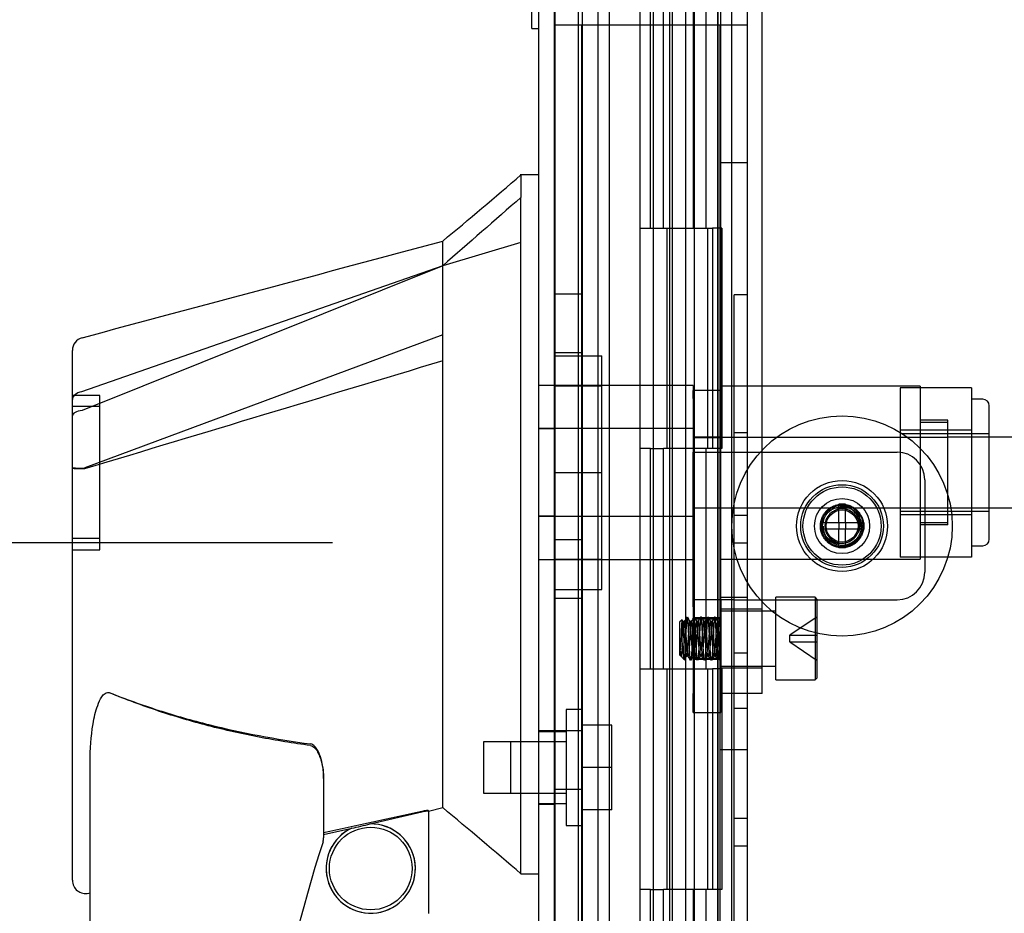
# Model space of a CAD drawing. Header units: inches. Extents: x 1 to 240, y -1 to 159.
# Tile 57 of 103: x 113.49 to 117.96, y 72.93 to 76.98. Entities that reach past the tile are written whole.
import ezdxf
from ezdxf.enums import TextEntityAlignment as Align
from ezdxf.lldxf.tags import DXFTag

# ---------------------------------------------------------------- set-up
doc = ezdxf.new("R2010")
doc.units = ezdxf.units.IN
doc.header["$MEASUREMENT"] = 0
for name, color, linetype in [('COM43581', 7, 'Continuous'), ('COM56175', 7, 'Continuous'), ('COM70219', 7, 'Continuous'), ('COM70657-10', 7, 'Continuous'), ('COM70658-6', 7, 'Continuous'), ('COM70662-26C', 7, 'Continuous'), ('Default', 7, 'Continuous'), ('HAN13060', 7, 'Continuous'), ('HAN13060_NUT', 7, 'Continuous'), ('HAN13060_SCREW', 7, 'Continuous'), ('HAN_NUT', 7, 'Continuous'), ('HNG10620-26B', 7, 'Continuous'), ('HNG10620-26P', 7, 'Continuous'), ('LAB20180', 7, 'Continuous'), ('PKT99', 7, 'Continuous'), ('ROL87452', 7, 'Continuous'), ('SCS86713', 7, 'Continuous'), ('SCS86714', 7, 'Continuous'), ('SPC87323', 7, 'Continuous')]:
    doc.layers.add(name, color=color, linetype=linetype)
doc.styles.add('SEACAD_Times_New_Roman', font='times.ttf')
tags = doc.linetypes.add('HIDDEN2', pattern=[0.1875, 0.125, -0.0625]).pattern_tags.tags
tags[6:7] = [DXFTag(74, 4), DXFTag(75, 0), DXFTag(340, '0'), DXFTag(46, 0.0), DXFTag(50, 0.0), DXFTag(44, 0.0), DXFTag(45, 0.0)]
tags[4:5] = [DXFTag(74, 4), DXFTag(75, 0), DXFTag(340, '0'), DXFTag(46, 0.0), DXFTag(50, 0.0), DXFTag(44, 0.0), DXFTag(45, 0.0)]
doc.dimstyles.new('HAMMOND_(STH_-_240x160)', dxfattribs={"dimtxt": 1, "dimasz": 1.25, "dimexe": 0.5, "dimexo": 0.5, "dimgap": 0.25, "dimtad": 0, "dimtih": 1, "dimtoh": 1, "dimzin": 0, "dimdsep": 46, "dimtxsty": 'SEACAD_Times_New_Roman', "dimblk1": '_SE_FILLED', "dimblk2": '_SE_FILLED', "dimsah": 1, "dimcen": 0.5, "dimadec": 0, "dimazin": 0, "dimtfac": 0.8, "dimtofl": 0, "dimtmove": 0, "dimatfit": 3, "dimfxl": 1, "dimtolj": 1, "dimtzin": 0, "dimarcsym": 0})

# ---------------------------------------------------------------- blocks, each defined once
blk = doc.blocks.new('SE3')
at = {"layer": 'COM43581', "color": 7, "linetype": 'Continuous'}
blk.add_line((116.7234, 97.9313), (116.7234, 68.1447), dxfattribs=at)
at = {"layer": 'COM43581', "color": 7, "linetype": 'HIDDEN2'}
for p, q in [((116.7954, 97.9313), (116.7954, 68.1447)), ((116.0454, 96.7844), (116.0454, 69.2916)), ((116.1174, 96.7844), (116.1174, 69.2916))]:
    blk.add_line(p, q, dxfattribs=at)
at = {"layer": 'COM56175', "color": 7, "linetype": 'HIDDEN2'}
for p, q in [((116.5502, 75.3025), (116.6752, 75.3025)), ((116.5502, 75.2645), (116.5502, 75.3014)), ((116.6752, 75.3025), (116.6752, 75.2645)), ((116.5502, 75.2645), (116.5502, 75.0215)), ((116.6752, 75.0215), (116.6752, 75.2645)), ((116.5502, 75.088), (116.6752, 75.088)), ((116.5502, 75.0215), (116.7352, 75.0215)), ((116.5502, 74.3515), (116.5502, 75.0215)), ((116.6752, 74.3515), (116.6752, 75.0215)), ((116.7352, 75.0215), (117.4752, 75.0215)), ((117.6002, 74.8965), (117.6002, 74.4765)), ((116.5502, 74.769), (116.6752, 74.769)), ((116.7352, 74.3515), (116.5502, 74.3515)), ((116.5502, 74.3194), (116.5502, 74.3515)), ((116.6752, 74.3515), (116.6752, 74.3194)), ((116.7352, 74.3515), (117.4752, 74.3515)), ((116.5502, 74.3194), (116.5502, 73.9268)), ((116.6752, 74.3194), (116.6752, 73.9268)), ((116.6752, 74.2707), (116.5502, 74.2707)), ((116.6752, 74.2637), (116.5502, 74.2637)), ((116.5502, 74.0877), (116.6752, 74.0877)), ((116.6752, 74.0807), (116.5502, 74.0807)), ((116.5502, 73.8407), (116.5502, 73.9268)), ((116.6752, 73.8407), (116.6752, 73.9268)), ((116.5502, 73.8407), (116.6752, 73.8407))]:
    blk.add_line(p, q, dxfattribs=at)
for radius in [0.095, 0.088]:
    blk.add_circle((117.2252, 74.6865), radius, dxfattribs=at)
for centre, start, end in [((117.4752, 74.8965), 0, 90), ((117.4752, 74.4765), 270, 0)]:
    blk.add_arc(centre, 0.125, start, end, dxfattribs=at)
at = {"layer": 'COM70219', "color": 7, "linetype": 'HIDDEN2'}
for p, q in [((115.9212, 69.603), (115.9212, 96.473)), ((115.9222, 69.603), (115.9222, 96.473)), ((115.9242, 69.603), (115.9242, 96.473)), ((116.1702, 69.603), (116.1702, 96.473))]:
    blk.add_line(p, q, dxfattribs=at)
at = {"layer": 'COM70657-10', "color": 7, "linetype": 'HIDDEN2'}
for p, q in [((116.4422, 97.0599), (116.4422, 69.0161)), ((115.9202, 97.024), (115.9202, 69.052)), ((115.9202, 75.1275), (115.8482, 75.1275)), ((115.9202, 74.7305), (115.8482, 74.7305)), ((115.9202, 73.758), (115.8482, 73.758)), ((115.8482, 73.424), (115.9202, 73.424))]:
    blk.add_line(p, q, dxfattribs=at)
at = {"layer": 'COM70657-10', "color": 7, "linetype": 'Continuous'}
for p, q in [((116.6602, 97.0599), (116.6602, 69.0161)), ((115.8482, 97.024), (115.8482, 69.052))]:
    blk.add_line(p, q, dxfattribs=at)
at = {"layer": 'COM70658-6', "color": 7, "linetype": 'HIDDEN2'}
for p, q in [((116.6752, 75.3215), (116.6752, 93.8863)), ((116.8627, 73.9262), (116.8627, 87.6305)), ((116.8627, 74.3087), (116.6752, 74.3087)), ((116.6752, 74.0437), (116.8627, 74.0437)), ((116.8627, 73.9262), (116.6752, 73.9262))]:
    blk.add_line(p, q, dxfattribs=at)
at = {"layer": 'COM70662-26C', "color": 7, "linetype": 'HIDDEN2'}
for p, q in [((116.0282, 96.038), (116.0282, 70.038)), ((116.4561, 70.038), (116.4561, 96.038)), ((116.5161, 70.038), (116.5161, 96.038)), ((116.3567, 76.038), (116.3567, 77.038)), ((116.4144, 76.038), (116.4144, 77.038)), ((116.3084, 76.038), (116.3143, 76.038)), ((116.3084, 76.038), (116.3084, 75.038)), ((116.3143, 76.038), (116.3567, 76.038)), ((116.3567, 76.038), (116.4144, 76.038)), ((116.3684, 76.038), (116.3684, 75.038)), ((116.4306, 76.038), (116.4306, 75.038)), ((116.4306, 76.038), (116.6146, 76.038)), ((116.4429, 76.038), (116.4429, 75.038)), ((116.5559, 75.038), (116.5559, 76.038)), ((116.6159, 75.038), (116.6159, 76.038)), ((116.3143, 75.038), (116.3084, 75.038)), ((116.3567, 75.038), (116.3143, 75.038)), ((116.3567, 75.038), (116.4144, 75.038)), ((116.3567, 74.038), (116.3567, 75.038)), ((116.4144, 74.038), (116.4144, 75.038)), ((116.6146, 75.038), (116.4306, 75.038)), ((116.3084, 74.038), (116.3143, 74.038)), ((116.3084, 74.038), (116.3084, 73.038)), ((116.3143, 74.038), (116.3567, 74.038)), ((116.3567, 74.038), (116.4144, 74.038)), ((116.3684, 74.038), (116.3684, 73.038)), ((116.4306, 74.038), (116.4306, 73.038)), ((116.4306, 74.038), (116.6146, 74.038)), ((116.4429, 74.038), (116.4429, 73.038)), ((116.5559, 73.038), (116.5559, 74.038)), ((116.6159, 73.038), (116.6159, 74.038)), ((116.3143, 73.038), (116.3084, 73.038)), ((116.3567, 73.038), (116.3143, 73.038)), ((116.3567, 73.038), (116.4144, 73.038)), ((116.3567, 72.038), (116.3567, 73.038)), ((116.4144, 72.038), (116.4144, 73.038)), ((116.6146, 73.038), (116.4306, 73.038))]:
    blk.add_line(p, q, dxfattribs=at)
at = {"layer": 'HAN13060', "color": 7, "linetype": 'Continuous'}
for p, q in [((115.8482, 76.279), (115.7652, 76.279)), ((115.7682, 76.279), (115.7682, 76.1771)), ((115.7682, 76.1177), (115.7682, 76.1771)), ((115.7682, 76.0311), (115.7682, 76.1177)), ((115.7682, 73.5408), (115.7682, 76.0311)), ((115.4132, 75.8668), (115.4132, 75.979)), ((115.4132, 75.8668), (113.7778, 75.2111)), ((115.4132, 75.7203), (115.4132, 75.8668)), ((115.4132, 75.6263), (115.4132, 75.7203)), ((115.4132, 75.5532), (115.4132, 75.6263)), ((115.4132, 75.5532), (113.7893, 74.9498)), ((115.4132, 73.6681), (115.4132, 75.5532)), ((113.7332, 75.186), (113.7332, 75.4829)), ((113.7332, 75.1979), (113.7332, 75.228)), ((113.7332, 74.9518), (113.7332, 75.186)), ((113.7332, 73.0794), (113.7332, 74.9518)), ((113.7874, 74.9495), (113.7893, 74.9498)), ((115.4132, 73.5215), (115.4132, 73.6681)), ((113.8132, 70.9462), (113.8132, 73.6166)), ((114.8732, 73.5362), (114.8732, 73.2727)), ((115.7682, 73.136), (115.7682, 73.5408)), ((115.4132, 73.409), (115.4132, 73.5215)), ((115.3483, 73.3933), (115.4132, 73.409)), ((115.0837, 73.3353), (115.3182, 73.3901)), ((115.3482, 73.3942), (115.3482, 72.929)), ((114.8732, 73.2865), (115.0005, 73.3159)), ((115.7682, 73.1107), (115.7682, 73.136)), ((115.7682, 73.109), (115.8482, 73.109)), ((113.8074, 73.0211), (113.8132, 73.0225))]:
    blk.add_line(p, q, dxfattribs=at)
at = {"layer": 'HAN13060', "color": 7, "linetype": 'HIDDEN2'}
for p, q in [((115.7682, 75.9722), (115.4132, 75.8668)), ((115.4132, 75.8668), (113.7752, 75.2951)), ((116.5502, 75.3245), (115.8482, 75.3245)), ((116.5502, 75.3245), (116.5502, 75.3025)), ((113.8582, 75.279), (113.7332, 75.279)), ((113.8582, 74.579), (113.8582, 75.279)), ((113.8582, 75.228), (113.7332, 75.228)), ((116.5502, 75.1286), (115.8482, 75.1286)), ((116.6752, 75.089), (116.5502, 75.089)), ((118.1012, 75.089), (117.7052, 75.089)), ((113.7886, 74.9457), (113.7869, 74.9454)), ((117.7052, 74.769), (118.1012, 74.769)), ((116.5502, 74.7294), (115.8482, 74.7294)), ((113.8582, 74.63), (113.7332, 74.63)), ((113.7332, 74.579), (113.8582, 74.579)), ((116.5502, 74.5335), (115.8482, 74.5335)), ((115.9732, 73.7535), (115.8482, 73.7535)), ((115.7232, 73.4745), (115.7232, 73.7075)), ((115.9732, 73.7075), (115.7232, 73.7075)), ((114.8732, 73.5413), (114.8732, 73.5466)), ((115.7232, 73.4745), (115.9732, 73.4745)), ((115.8482, 73.4285), (115.9732, 73.4285)), ((115.3482, 73.3933), (115.3482, 73.3942)), ((113.8132, 73.0225), (113.8137, 73.0226))]:
    blk.add_line(p, q, dxfattribs=at)
at = {"layer": 'HAN13060', "color": 7, "linetype": 'Continuous'}
blk.add_circle((115.0869, 73.1328), 0.1875, dxfattribs=at)
for centre, radius, start, end in [((99.3842, 95.3071), 25.1098, 309.66938, 310.72993), ((-182.384, 1184.3543), 1147.6842, 284.9544585, 285.0390116), ((113.7932, 75.4829), 0.06, 105.3239, 180.0002), ((113.7778, 75.31), 0.361, 262.9065, 271.5232), ((91.056, 44.2263), 38.0119, 49.44955, 50.15013), ((115.0869, 73.1328), 0.2025, 115.2676, 90.8956), ((114.8249, 74.2605), 0.9607, 280.5316, 285.6316), ((114.8132, 73.2727), 0.06, 342.105, 0), ((120.9771, 71.2824), 6.4172, 162.10501, 197.01016)]:
    blk.add_arc(centre, radius, start, end, dxfattribs=at)
at = {"layer": 'HAN13060', "color": 7, "linetype": 'HIDDEN2'}
for centre, radius, start, end in [((113.7932, 75.4829), 0.06, 180.0002, 180.0185), ((115.0869, 73.1328), 0.2025, 115.0474, 0), ((115.0869, 73.1328), 0.2025, 0, 91.2996)]:
    blk.add_arc(centre, radius, start, end, dxfattribs=at)
blk.add_ellipse((113.7932, 73.0794), major_axis=(0.06, 0), ratio=0.999979, start_param=3.137508, end_param=3.141468, dxfattribs=at)
at = {"layer": 'HAN13060', "color": 7, "linetype": 'Continuous'}
blk.add_ellipse((113.7932, 73.0794), major_axis=(0.06, 0), ratio=0.999979, start_param=3.141468, end_param=4.950188, dxfattribs=at)
blk.add_open_spline([(115.7682, 76.1771), (115.6499, 76.0737), (115.5316, 75.9702), (115.4132, 75.8668)], degree=3, dxfattribs=at)
at = {"layer": 'HAN13060', "color": 7, "linetype": 'HIDDEN2'}
for points in [[(115.4132, 75.4355), (114.8717, 75.2722), (114.3301, 75.1089), (113.7886, 74.9457)], [(115.3182, 73.3919), (115.1698, 73.3596), (115.0215, 73.327), (114.8732, 73.2942)]]:
    blk.add_open_spline(points, degree=3, dxfattribs=at)
for points, knots in [([(113.7752, 75.2951), (113.7632, 75.2928), (113.7524, 75.2882), (113.7374, 75.2759), (113.7332, 75.2684), (113.7332, 75.2608)], [0, 0, 0, 0, 0.5, 0.5, 1, 1, 1, 1]), ([(113.787, 74.9452), (113.7796, 74.9455), (113.7725, 74.9455), (113.7594, 74.9458), (113.7535, 74.946), (113.7462, 74.9463), (113.744, 74.9464), (113.7402, 74.9467), (113.7385, 74.9468), (113.7359, 74.9471), (113.7349, 74.9472), (113.7336, 74.9475), (113.7332, 74.9477), (113.7332, 74.9478)], [0, 0, 0, 0, 0.25, 0.25, 0.5, 0.5, 0.625, 0.625, 0.75, 0.75, 0.875, 0.875, 1, 1, 1, 1]), ([(113.9032, 73.9299), (113.9762, 73.9008), (114.05, 73.8743), (114.1994, 73.8264), (114.2752, 73.805), (114.5036, 73.7481), (114.6578, 73.7196), (114.8132, 73.6979)], [0, 0, 0, 0, 0.25, 0.25, 0.5, 0.5, 1, 1, 1, 1]), ([(114.8732, 73.5466), (114.8732, 73.5534), (114.8729, 73.5602), (114.8719, 73.574), (114.8712, 73.5809), (114.8684, 73.6016), (114.8656, 73.6154), (114.8578, 73.6426), (114.8528, 73.6563), (114.842, 73.6754), (114.8379, 73.6814), (114.8302, 73.6894), (114.8272, 73.6919), (114.8207, 73.6959), (114.8171, 73.6974), (114.8132, 73.6979)], [0, 0, 0, 0, 0.125, 0.125, 0.25, 0.25, 0.5, 0.5, 0.75, 0.75, 0.875, 0.875, 0.9375, 0.9375, 1, 1, 1, 1]), ([(115.3482, 73.3952), (115.3482, 73.3955), (115.3474, 73.3956), (115.3444, 73.3957), (115.3422, 73.3956), (115.3338, 73.3947), (115.326, 73.3935), (115.3182, 73.3919)], [0, 0, 0, 0, 0.25, 0.25, 0.5, 0.5, 1, 1, 1, 1])]:
    blk.add_open_spline(points, degree=3, knots=knots, dxfattribs=at)
at = {"layer": 'HAN13060', "color": 7, "linetype": 'Continuous'}
for points, knots in [([(113.7778, 75.2111), (113.7652, 75.2097), (113.7537, 75.2064), (113.7377, 75.1974), (113.7332, 75.1917), (113.7332, 75.186)], [0, 0, 0, 0, 0.5, 0.5, 1, 1, 1, 1]), ([(113.8132, 73.6166), (113.8132, 73.6741), (113.8172, 73.7315), (113.8319, 73.817), (113.8381, 73.8453), (113.8528, 73.8862), (113.8585, 73.8997), (113.8708, 73.9176), (113.8757, 73.9233), (113.8881, 73.9309), (113.8962, 73.932), (113.9032, 73.9292)], [0, 0, 0, 0, 0.5, 0.5, 0.75, 0.75, 0.875, 0.875, 0.9375, 0.9375, 1, 1, 1, 1]), ([(114.8132, 73.6908), (114.7352, 73.7014), (114.6576, 73.7139), (114.5031, 73.7436), (114.4261, 73.7608), (114.2738, 73.8002), (114.1985, 73.8225), (114.0496, 73.8721), (113.9761, 73.8995), (113.9032, 73.9292)], [0, 0, 0, 0, 0.25, 0.25, 0.5, 0.5, 0.75, 0.75, 1, 1, 1, 1]), ([(114.8132, 73.6908), (114.8172, 73.6903), (114.8208, 73.6887), (114.8274, 73.6847), (114.8303, 73.6822), (114.8382, 73.674), (114.8423, 73.6678), (114.8495, 73.6548), (114.8525, 73.6481), (114.8577, 73.6346), (114.86, 73.6278), (114.8658, 73.607), (114.8686, 73.5928), (114.8714, 73.5716), (114.8721, 73.5645), (114.873, 73.5503), (114.8732, 73.5432), (114.8732, 73.5362)], [0, 0, 0, 0, 0.0625, 0.0625, 0.125, 0.125, 0.25, 0.25, 0.375, 0.375, 0.5, 0.5, 0.75, 0.75, 0.875, 0.875, 1, 1, 1, 1]), ([(115.3182, 73.3901), (115.3221, 73.391), (115.326, 73.3918), (115.3332, 73.3932), (115.3365, 73.3937), (115.3449, 73.3947), (115.3482, 73.3947), (115.3482, 73.3942)], [0, 0, 0, 0, 0.25, 0.25, 0.5, 0.5, 1, 1, 1, 1])]:
    blk.add_open_spline(points, degree=3, knots=knots, dxfattribs=at)
at = {"layer": 'HAN13060_NUT', "color": 7, "linetype": 'HIDDEN2'}
for p, q in [((117.4883, 75.3129), (117.4883, 75.121)), ((117.8133, 75.3129), (117.4883, 75.3129)), ((117.8133, 75.3129), (117.8133, 75.2169)), ((117.8633, 75.2615), (117.8133, 75.2615)), ((117.8933, 74.6265), (117.8933, 75.2315)), ((117.8133, 75.2169), (117.8133, 75.121)), ((117.4883, 75.121), (117.4883, 74.737)), ((117.8133, 75.121), (117.4883, 75.121)), ((117.8933, 75.104), (117.4883, 75.104)), ((117.8133, 75.121), (117.8133, 74.929)), ((117.8133, 74.929), (117.8133, 74.737)), ((117.4883, 74.754), (117.8933, 74.754)), ((117.4883, 74.737), (117.4883, 74.5451)), ((117.8133, 74.737), (117.4883, 74.737)), ((117.8133, 74.737), (117.8133, 74.641)), ((117.8133, 74.641), (117.8133, 74.5451)), ((117.8133, 74.5965), (117.8633, 74.5965)), ((117.8133, 74.5451), (117.4883, 74.5451))]:
    blk.add_line(p, q, dxfattribs=at)
for centre, start, end in [((117.8633, 75.2315), 0, 90), ((117.8633, 74.6265), 270, 0)]:
    blk.add_arc(centre, 0.03, start, end, dxfattribs=at)
at = {"layer": 'HAN13060_SCREW', "color": 7, "linetype": 'HIDDEN2'}
for p, q in [((115.9732, 73.8535), (115.9732, 73.3285)), ((116.0432, 73.8535), (115.9732, 73.8535)), ((116.0432, 73.8535), (116.0432, 73.3285)), ((116.1802, 73.7835), (116.0432, 73.7835)), ((116.1802, 73.591), (116.1802, 73.7835)), ((115.5982, 73.707), (115.5982, 73.475)), ((115.9732, 73.707), (115.5982, 73.707)), ((116.1802, 73.591), (116.0432, 73.591)), ((116.1802, 73.3985), (116.1802, 73.591)), ((115.5982, 73.475), (115.9732, 73.475)), ((116.1802, 73.3985), (116.0432, 73.3985)), ((115.9732, 73.3285), (116.0432, 73.3285))]:
    blk.add_line(p, q, dxfattribs=at)
at = {"layer": 'HAN_NUT', "color": 7, "linetype": 'HIDDEN2'}
for p, q in [((115.9202, 75.459), (116.1352, 75.459)), ((116.1352, 74.929), (116.1352, 75.459)), ((116.1352, 75.3215), (115.9202, 75.3215)), ((115.9202, 74.929), (116.1352, 74.929)), ((116.1352, 74.399), (116.1352, 74.929)), ((115.9202, 74.5365), (116.1352, 74.5365)), ((115.9202, 74.399), (116.1352, 74.399))]:
    blk.add_line(p, q, dxfattribs=at)
at = {"layer": 'HNG10620-26B', "color": 7, "linetype": 'HIDDEN2'}
for p, q in [((116.6634, 70.038), (116.6634, 96.038)), ((116.3084, 77.038), (116.3084, 76.038)), ((116.3684, 77.038), (116.3684, 76.038)), ((116.5517, 76.038), (116.5517, 77.038)), ((116.609, 76.038), (116.609, 77.038)), ((116.3084, 76.038), (116.3143, 76.038)), ((116.4144, 76.038), (116.609, 76.038)), ((116.6146, 76.038), (116.6371, 76.038)), ((116.6795, 76.038), (116.6371, 76.038)), ((116.6371, 76.038), (116.6371, 75.038)), ((116.6795, 76.038), (116.6795, 75.038)), ((116.3143, 75.038), (116.3084, 75.038)), ((116.3084, 75.038), (116.3084, 74.038)), ((116.3684, 75.038), (116.3684, 74.038)), ((116.609, 75.038), (116.4144, 75.038)), ((116.5517, 74.038), (116.5517, 75.038)), ((116.609, 74.038), (116.609, 75.038)), ((116.6371, 75.038), (116.6146, 75.038)), ((116.6795, 75.038), (116.6371, 75.038)), ((116.3084, 74.038), (116.3143, 74.038)), ((116.4144, 74.038), (116.609, 74.038)), ((116.6146, 74.038), (116.6371, 74.038)), ((116.6795, 74.038), (116.6371, 74.038)), ((116.6371, 74.038), (116.6371, 73.038)), ((116.6795, 74.038), (116.6795, 73.038)), ((116.3143, 73.038), (116.3084, 73.038)), ((116.3084, 73.038), (116.3084, 72.038)), ((116.3684, 73.038), (116.3684, 72.038)), ((116.609, 73.038), (116.4144, 73.038)), ((116.5517, 72.038), (116.5517, 73.038)), ((116.609, 72.038), (116.609, 73.038)), ((116.6371, 73.038), (116.6146, 73.038)), ((116.6795, 73.038), (116.6371, 73.038))]:
    blk.add_line(p, q, dxfattribs=at)
at = {"layer": 'HNG10620-26P', "color": 7, "linetype": 'HIDDEN2'}
for p, q in [((116.3684, 95.5991), (116.3684, 70.038)), ((116.5559, 70.038), (116.5559, 95.5991))]:
    blk.add_line(p, q, dxfattribs=at)
at = {"layer": 'LAB20180', "color": 7, "linetype": 'Continuous'}
for q in [(115.8182, 80.694), (115.8482, 76.944)]:
    blk.add_line((115.8182, 76.944), q, dxfattribs=at)
at = {"layer": 'PKT99', "color": 7, "linetype": 'HIDDEN2'}
for p, q in [((115.9202, 76.96), (116.0452, 76.96)), ((116.0452, 76.96), (116.7352, 76.96)), ((116.0452, 76.46), (116.0452, 76.96)), ((116.6702, 76.96), (116.6702, 71.141)), ((116.7352, 76.96), (116.7952, 76.96)), ((116.7952, 76.96), (116.7952, 71.076)), ((116.0452, 71.766), (116.0452, 76.46)), ((116.6702, 76.335), (116.7952, 76.335)), ((115.9202, 75.739), (116.0452, 75.739)), ((116.7352, 72.2355), (116.7352, 75.7355)), ((116.7952, 75.7355), (116.7352, 75.7355)), ((115.9202, 75.473), (116.0452, 75.473)), ((116.7352, 75.1105), (116.7952, 75.1105)), ((116.7352, 74.7355), (116.7952, 74.7355)), ((115.9202, 74.625), (116.0452, 74.625)), ((116.7352, 74.6105), (116.7952, 74.6105)), ((115.9202, 74.359), (116.0452, 74.359)), ((116.6702, 74.363), (116.7952, 74.363)), ((116.7352, 74.1105), (116.7952, 74.1105)), ((116.7352, 73.8605), (116.7952, 73.8605)), ((115.9202, 73.759), (116.0452, 73.759)), ((116.6702, 73.673), (116.7952, 73.673)), ((115.9202, 73.493), (116.0452, 73.493)), ((116.7352, 73.3605), (116.7952, 73.3605)), ((116.7352, 73.2355), (116.7952, 73.2355))]:
    blk.add_line(p, q, dxfattribs=at)
at = {"layer": 'ROL87452', "color": 7, "linetype": 'HIDDEN2'}
for radius in [0.5, 0.2065, 0.125]:
    blk.add_circle((117.2252, 74.6865), radius, dxfattribs=at)
at = {"layer": 'SCS86713', "color": 7, "linetype": 'HIDDEN2'}
for p, q in [((116.9252, 73.9882), (116.9252, 74.3632)), ((117.1027, 74.3632), (116.9252, 74.3632)), ((117.1027, 74.3632), (117.1027, 73.9882)), ((117.1127, 74.3532), (117.1027, 74.3632)), ((117.1127, 73.9982), (117.1127, 74.3532)), ((116.9252, 74.3007), (116.6752, 74.3007)), ((116.4991, 74.2612), (116.4877, 74.2498)), ((116.4877, 74.2498), (116.4877, 74.1016)), ((116.5039, 74.2533), (116.5, 74.2601)), ((116.5112, 74.2538), (116.5034, 74.2538)), ((116.5424, 74.2538), (116.5346, 74.2538)), ((116.5737, 74.2538), (116.5659, 74.2538)), ((116.6049, 74.2538), (116.5971, 74.2538)), ((116.6362, 74.2538), (116.6284, 74.2538)), ((116.6674, 74.2538), (116.6596, 74.2538)), ((117.1127, 74.2747), (116.9877, 74.1907)), ((116.9877, 74.1907), (117.1127, 74.1907)), ((116.9877, 74.1607), (116.9877, 74.1907)), ((116.9877, 74.1607), (117.1127, 74.1607)), ((116.9877, 74.1607), (117.1127, 74.0767)), ((116.4918, 74.0976), (116.4918, 74.1192)), ((116.4877, 74.1016), (116.4918, 74.0976)), ((116.4918, 74.0976), (116.4955, 74.0976)), ((116.495, 74.0981), (116.499, 74.0912)), ((116.5007, 74.0887), (116.5122, 74.0772)), ((116.519, 74.0976), (116.5268, 74.0976)), ((116.5502, 74.0976), (116.558, 74.0976)), ((116.5815, 74.0976), (116.5893, 74.0976)), ((116.6127, 74.0976), (116.6205, 74.0976)), ((116.644, 74.0976), (116.6518, 74.0976)), ((116.6752, 74.0976), (116.6752, 74.0976)), ((116.6752, 74.0507), (116.9252, 74.0507)), ((116.9252, 73.9882), (117.1027, 73.9882)), ((117.1027, 73.9882), (117.1127, 73.9982))]:
    blk.add_line(p, q, dxfattribs=at)
for centre, radius, start, end in [((95.2416, 86.6037), 24.5948, 329.85753, 329.91245), ((136.6091, 85.9108), 23.2133, 210.08661, 210.14477), ((95.4595, 86.4955), 24.3791, 329.85724, 329.91264), ((138.2584, 86.8489), 25.0837, 210.08796, 210.14178), ((96.3267, 86.0107), 23.4127, 329.85572, 329.9134), ((139.1723, 87.361), 26.1041, 210.0891, 210.14085), ((95.0278, 86.782), 24.9503, 329.85802, 329.91214), ((138.9296, 87.2021), 25.7874, 210.08894, 210.14134), ((94.5647, 87.0688), 25.5218, 329.8585, 329.91143), ((138.2121, 86.7678), 24.9219, 210.08794, 210.14215), ((99.874, 84.0055), 19.4193, 329.85497, 329.90167), ((136.3461, 62.5842), 22.9274, 149.8549, 149.91379), ((94.4738, 61.2934), 25.5004, 30.08846, 30.14142), ((137.3826, 62.0012), 24.0894, 149.85661, 149.91264), ((94.78, 61.4528), 25.1826, 30.08823, 30.14189), ((138.871, 61.1563), 25.7738, 149.85898, 149.91137), ((95.3151, 61.7451), 24.6001, 30.08756, 30.14248), ((139.1695, 61.0011), 26.0829, 149.859, 149.91079), ((95.1245, 61.6164), 24.8566, 30.0878, 30.14214), ((138.5627, 61.3712), 25.3452, 149.85825, 149.91156), ((96.1872, 62.2146), 23.6642, 30.08672, 30.14379), ((137.9688, 61.7339), 24.6225, 149.85755, 149.91242)]:
    blk.add_arc(centre, radius, start, end, dxfattribs=at)
blk.add_ellipse((116.4936, 74.176), major_axis=(0.002, -0.0784), ratio=0.060246, start_param=5.52224, end_param=6.281615, dxfattribs=at)
for points, knots in [([(116.4991, 74.2612), (116.499, 74.2609), (116.4986, 74.2601), (116.498, 74.2558), (116.4973, 74.2467), (116.4965, 74.2311), (116.4952, 74.2038), (116.494, 74.1703), (116.4929, 74.1436), (116.4922, 74.1302), (116.4919, 74.1244), (116.4918, 74.1219)], [0, 0, 0, 0, 0.065016, 0.143192, 0.250589, 0.375884, 0.501185, 0.748978, 0.874062, 0.944489, 1, 1, 1, 1]), ([(116.509, 74.0804), (116.5086, 74.0808), (116.5082, 74.0837), (116.5074, 74.0939), (116.507, 74.1012), (116.5061, 74.1189), (116.5057, 74.1294), (116.5049, 74.1519), (116.5045, 74.1639), (116.5037, 74.1876), (116.5032, 74.1992), (116.5024, 74.2205), (116.502, 74.2301), (116.5012, 74.2457), (116.5008, 74.2519), (116.4999, 74.2598), (116.4995, 74.2616), (116.4991, 74.2612)], [0, 0, 0, 0, 0.125, 0.125, 0.25, 0.25, 0.375, 0.375, 0.5, 0.5, 0.625, 0.625, 0.75, 0.75, 0.875, 0.875, 1, 1, 1, 1]), ([(116.4918, 74.1192), (116.492, 74.1177), (116.4926, 74.1145), (116.4937, 74.1094), (116.495, 74.1038), (116.4965, 74.098), (116.4981, 74.0933), (116.4995, 74.0901), (116.5004, 74.0891), (116.5007, 74.0887)], [0, 0, 0, 0, 0.087923, 0.200057, 0.337286, 0.50069, 0.696806, 0.863804, 1, 1, 1, 1]), ([(116.5121, 74.1198), (116.512, 74.1188), (116.5119, 74.1156), (116.5116, 74.1097), (116.5113, 74.1028), (116.511, 74.0958), (116.5105, 74.0892), (116.51, 74.0841), (116.5096, 74.0813), (116.5093, 74.0803), (116.5091, 74.0803), (116.509, 74.0804)], [0, 0, 0, 0, 0.04291, 0.126296, 0.249826, 0.363763, 0.500321, 0.67686, 0.818716, 0.926321, 1, 1, 1, 1])]:
    blk.add_open_spline(points, degree=3, knots=knots, dxfattribs=at)
for points, weights, knots in [([(116.5034, 74.2538), (116.5014, 74.2538), (116.4995, 74.2309), (116.4975, 74.2081), (116.4955, 74.1757), (116.4937, 74.1445), (116.4918, 74.1219)], [1, 0.923879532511, 1, 0.923879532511, 1, 0.926315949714, 0.995283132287], [0, 0, 0, 0.336928, 0.336928, 0.673856, 0.673856, 1, 1, 1]), ([(116.5112, 74.2538), (116.5092, 74.2538), (116.5073, 74.2309), (116.5053, 74.2081), (116.5034, 74.1757), (116.5014, 74.1434), (116.4995, 74.1205), (116.4975, 74.0976), (116.4955, 74.0976)], [1, 0.923879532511, 1, 0.923879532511, 1, 0.923879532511, 1, 0.923879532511, 1], [0, 0, 0, 0.25, 0.25, 0.5, 0.5, 0.75, 0.75, 1, 1, 1]), ([(116.519, 74.0976), (116.517, 74.0976), (116.5151, 74.1205), (116.5131, 74.1434), (116.5112, 74.1757), (116.5092, 74.2081), (116.5073, 74.2309), (116.5053, 74.2538), (116.5034, 74.2538)], [1, 0.923879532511, 1, 0.923879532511, 1, 0.923879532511, 1, 0.923879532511, 1], [0, 0, 0, 0.25, 0.25, 0.5, 0.5, 0.75, 0.75, 1, 1, 1]), ([(116.5268, 74.0976), (116.5248, 74.0976), (116.5229, 74.1205), (116.5209, 74.1434), (116.519, 74.1757), (116.517, 74.2081), (116.5151, 74.2309), (116.5131, 74.2538), (116.5112, 74.2538)], [1, 0.923879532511, 1, 0.923879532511, 1, 0.923879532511, 1, 0.923879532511, 1], [0, 0, 0, 0.25, 0.25, 0.5, 0.5, 0.75, 0.75, 1, 1, 1]), ([(116.5225, 74.2737), (116.5207, 74.2706), (116.519, 74.2453), (116.517, 74.2165), (116.5151, 74.1757), (116.5136, 74.1451), (116.5121, 74.1198)], [0.984812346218, 0.932434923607, 1, 0.923879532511, 1, 0.941632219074, 0.972775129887], [0.93644748, 0.93644748, 0.93644748, 0.95769896, 0.95769896, 0.98164138, 0.98164138, 1, 1, 1]), ([(116.5346, 74.2538), (116.5327, 74.2538), (116.5307, 74.2309), (116.5288, 74.2081), (116.5268, 74.1757), (116.5248, 74.1434), (116.5229, 74.1205), (116.5209, 74.0976), (116.519, 74.0976)], [1, 0.923879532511, 1, 0.923879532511, 1, 0.923879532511, 1, 0.923879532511, 1], [0, 0, 0, 0.25, 0.25, 0.5, 0.5, 0.75, 0.75, 1, 1, 1]), ([(116.539, 74.0777), (116.5387, 74.0773), (116.5385, 74.0773), (116.5366, 74.0773), (116.5346, 74.1061), (116.5327, 74.135), (116.5307, 74.1757), (116.5288, 74.2165), (116.5268, 74.2453), (116.5251, 74.2704), (116.5233, 74.2737)], [0.984171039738, 0.991028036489, 1, 0.923879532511, 1, 0.923879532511, 1, 0.923879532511, 1, 0.932950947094, 0.98401928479], [0.83516483, 0.83516483, 0.83516483, 0.83798681, 0.83798681, 0.86192924, 0.86192924, 0.88587167, 0.88587167, 0.9098141, 0.9098141, 0.93090326, 0.93090326, 0.93090326]), ([(116.5424, 74.2538), (116.5405, 74.2538), (116.5385, 74.2309), (116.5366, 74.2081), (116.5346, 74.1757), (116.5327, 74.1434), (116.5307, 74.1205), (116.5288, 74.0976), (116.5268, 74.0976)], [1, 0.923879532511, 1, 0.923879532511, 1, 0.923879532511, 1, 0.923879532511, 1], [0, 0, 0, 0.25, 0.25, 0.5, 0.5, 0.75, 0.75, 1, 1, 1]), ([(116.5502, 74.0976), (116.5483, 74.0976), (116.5463, 74.1205), (116.5444, 74.1434), (116.5424, 74.1757), (116.5405, 74.2081), (116.5385, 74.2309), (116.5366, 74.2538), (116.5346, 74.2538)], [1, 0.923879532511, 1, 0.923879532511, 1, 0.923879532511, 1, 0.923879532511, 1], [0, 0, 0, 0.25, 0.25, 0.5, 0.5, 0.75, 0.75, 1, 1, 1]), ([(116.5529, 74.271), (116.5515, 74.2642), (116.5502, 74.2453), (116.5483, 74.2165), (116.5463, 74.1757), (116.5444, 74.135), (116.5424, 74.1061), (116.5413, 74.0898), (116.5401, 74.0824)], [0.966598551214, 0.948623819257, 1, 0.923879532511, 1, 0.923879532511, 1, 0.955233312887, 0.963121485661], [0.75, 0.75, 0.75, 0.76615952, 0.76615952, 0.79010195, 0.79010195, 0.81404438, 0.81404438, 0.828125, 0.828125, 0.828125]), ([(116.558, 74.0976), (116.5561, 74.0976), (116.5541, 74.1205), (116.5522, 74.1434), (116.5502, 74.1757), (116.5483, 74.2081), (116.5463, 74.2309), (116.5444, 74.2538), (116.5424, 74.2538)], [1, 0.923879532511, 1, 0.923879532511, 1, 0.923879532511, 1, 0.923879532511, 1], [0, 0, 0, 0.25, 0.25, 0.5, 0.5, 0.75, 0.75, 1, 1, 1]), ([(116.5659, 74.2538), (116.5639, 74.2538), (116.562, 74.2309), (116.56, 74.2081), (116.558, 74.1757), (116.5561, 74.1434), (116.5541, 74.1205), (116.5525, 74.1009), (116.5507, 74.098)], [1, 0.923879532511, 1, 0.923879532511, 1, 0.923879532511, 1, 0.933941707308, 0.982535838], [0, 0, 0, 0.25, 0.25, 0.5, 0.5, 0.75, 0.75, 0.9669531, 0.9669531, 0.9669531]), ([(116.5693, 74.0777), (116.5676, 74.0808), (116.5659, 74.1061), (116.5639, 74.135), (116.562, 74.1757), (116.56, 74.2165), (116.558, 74.2453), (116.5563, 74.2706), (116.5546, 74.2737)], [0.984706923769, 0.932502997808, 1, 0.923879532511, 1, 0.923879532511, 1, 0.932619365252, 0.984527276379], [0.64915975, 0.64915975, 0.64915975, 0.67038981, 0.67038981, 0.69433224, 0.69433224, 0.71827467, 0.71827467, 0.73946813, 0.73946813, 0.73946813]), ([(116.5737, 74.2538), (116.5717, 74.2538), (116.5698, 74.2309), (116.5678, 74.2081), (116.5659, 74.1757), (116.5639, 74.1434), (116.562, 74.1205), (116.56, 74.0976), (116.558, 74.0976)], [1, 0.923879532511, 1, 0.923879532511, 1, 0.923879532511, 1, 0.923879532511, 1], [0, 0, 0, 0.25, 0.25, 0.5, 0.5, 0.75, 0.75, 1, 1, 1]), ([(116.5815, 74.0976), (116.5795, 74.0976), (116.5776, 74.1205), (116.5756, 74.1434), (116.5737, 74.1757), (116.5717, 74.2081), (116.5698, 74.2309), (116.5678, 74.2538), (116.5659, 74.2538)], [1, 0.923879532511, 1, 0.923879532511, 1, 0.923879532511, 1, 0.923879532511, 1], [0, 0, 0, 0.25, 0.25, 0.5, 0.5, 0.75, 0.75, 1, 1, 1]), ([(116.5835, 74.2668), (116.5824, 74.2593), (116.5815, 74.2453), (116.5795, 74.2165), (116.5776, 74.1757), (116.5756, 74.135), (116.5737, 74.1061), (116.572, 74.0808), (116.5702, 74.0777)], [0.961945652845, 0.961466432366, 1, 0.923879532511, 1, 0.923879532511, 1, 0.932393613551, 0.984876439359], [0.5625, 0.5625, 0.5625, 0.57462009, 0.57462009, 0.59856252, 0.59856252, 0.62250495, 0.62250495, 0.64376942, 0.64376942, 0.64376942]), ([(116.5893, 74.0976), (116.5873, 74.0976), (116.5854, 74.1205), (116.5834, 74.1434), (116.5815, 74.1757), (116.5795, 74.2081), (116.5776, 74.2309), (116.5756, 74.2538), (116.5737, 74.2538)], [1, 0.923879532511, 1, 0.923879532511, 1, 0.923879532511, 1, 0.923879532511, 1], [0, 0, 0, 0.25, 0.25, 0.5, 0.5, 0.75, 0.75, 1, 1, 1]), ([(116.5971, 74.2538), (116.5952, 74.2538), (116.5932, 74.2309), (116.5913, 74.2081), (116.5893, 74.1757), (116.5873, 74.1434), (116.5854, 74.1205), (116.5834, 74.0976), (116.5815, 74.0976)], [1, 0.923879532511, 1, 0.923879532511, 1, 0.923879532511, 1, 0.923879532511, 1], [0, 0, 0, 0.25, 0.25, 0.5, 0.5, 0.75, 0.75, 1, 1, 1]), ([(116.6006, 74.0777), (116.5988, 74.0808), (116.5971, 74.1061), (116.5952, 74.135), (116.5932, 74.1757), (116.5913, 74.2165), (116.5893, 74.2453), (116.5873, 74.2741), (116.5854, 74.2741), (116.5852, 74.2741), (116.585, 74.2737)], [0.984748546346, 0.932476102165, 1, 0.923879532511, 1, 0.923879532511, 1, 0.923879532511, 1, 0.991002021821, 0.984131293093], [0.45761186, 0.45761186, 0.45761186, 0.47885038, 0.47885038, 0.50279281, 0.50279281, 0.52673524, 0.52673524, 0.55067766, 0.55067766, 0.55350783, 0.55350783, 0.55350783]), ([(116.6049, 74.2538), (116.603, 74.2538), (116.601, 74.2309), (116.5991, 74.2081), (116.5971, 74.1757), (116.5952, 74.1434), (116.5932, 74.1205), (116.5913, 74.0976), (116.5893, 74.0976)], [1, 0.923879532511, 1, 0.923879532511, 1, 0.923879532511, 1, 0.923879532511, 1], [0, 0, 0, 0.25, 0.25, 0.5, 0.5, 0.75, 0.75, 1, 1, 1]), ([(116.6127, 74.0976), (116.6108, 74.0976), (116.6088, 74.1205), (116.6069, 74.1434), (116.6049, 74.1757), (116.603, 74.2081), (116.601, 74.2309), (116.5991, 74.2538), (116.5971, 74.2538)], [1, 0.923879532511, 1, 0.923879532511, 1, 0.923879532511, 1, 0.923879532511, 1], [0, 0, 0, 0.25, 0.25, 0.5, 0.5, 0.75, 0.75, 1, 1, 1]), ([(116.6142, 74.2622), (116.6134, 74.2554), (116.6127, 74.2453), (116.6108, 74.2165), (116.6088, 74.1757), (116.6069, 74.135), (116.6049, 74.1061), (116.6032, 74.0806), (116.6014, 74.0777)], [0.964533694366, 0.971875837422, 1, 0.923879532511, 1, 0.923879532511, 1, 0.932042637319, 0.985424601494], [0.37423467, 0.37423467, 0.37423467, 0.38308066, 0.38308066, 0.40702309, 0.40702309, 0.43096552, 0.43096552, 0.45234038, 0.45234038, 0.45234038]), ([(116.6205, 74.0976), (116.6186, 74.0976), (116.6166, 74.1205), (116.6147, 74.1434), (116.6127, 74.1757), (116.6108, 74.2081), (116.6088, 74.2309), (116.6069, 74.2538), (116.6049, 74.2538)], [1, 0.923879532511, 1, 0.923879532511, 1, 0.923879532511, 1, 0.923879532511, 1], [0, 0, 0, 0.25, 0.25, 0.5, 0.5, 0.75, 0.75, 1, 1, 1]), ([(116.6284, 74.2538), (116.6264, 74.2538), (116.6245, 74.2309), (116.6225, 74.2081), (116.6205, 74.1757), (116.6186, 74.1434), (116.6166, 74.1205), (116.6147, 74.0976), (116.6127, 74.0976)], [1, 0.923879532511, 1, 0.923879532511, 1, 0.923879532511, 1, 0.923879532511, 1], [0, 0, 0, 0.25, 0.25, 0.5, 0.5, 0.75, 0.75, 1, 1, 1]), ([(116.6327, 74.0777), (116.6325, 74.0773), (116.6323, 74.0773), (116.6303, 74.0773), (116.6284, 74.1061), (116.6264, 74.135), (116.6245, 74.1757), (116.6225, 74.2165), (116.6205, 74.2453), (116.6186, 74.2741), (116.6166, 74.2741), (116.6164, 74.2741), (116.6162, 74.2738)], [0.984952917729, 0.991535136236, 1, 0.923879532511, 1, 0.923879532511, 1, 0.923879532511, 1, 0.923879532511, 1, 0.991494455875, 0.984889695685], [0.260706, 0.260706, 0.260706, 0.2633685, 0.2633685, 0.2873109, 0.2873109, 0.3112534, 0.3112534, 0.3351958, 0.3351958, 0.3591382, 0.3591382, 0.3618135, 0.3618135, 0.3618135]), ([(116.6362, 74.2538), (116.6342, 74.2538), (116.6323, 74.2309), (116.6303, 74.2081), (116.6284, 74.1757), (116.6264, 74.1434), (116.6245, 74.1205), (116.6225, 74.0976), (116.6205, 74.0976)], [1, 0.923879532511, 1, 0.923879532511, 1, 0.923879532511, 1, 0.923879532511, 1], [0, 0, 0, 0.25, 0.25, 0.5, 0.5, 0.75, 0.75, 1, 1, 1]), ([(116.644, 74.0976), (116.642, 74.0976), (116.6401, 74.1205), (116.6381, 74.1434), (116.6362, 74.1757), (116.6342, 74.2081), (116.6323, 74.2309), (116.6303, 74.2538), (116.6284, 74.2538)], [1, 0.923879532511, 1, 0.923879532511, 1, 0.923879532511, 1, 0.923879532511, 1], [0, 0, 0, 0.25, 0.25, 0.5, 0.5, 0.75, 0.75, 1, 1, 1]), ([(116.6475, 74.2738), (116.6457, 74.2707), (116.644, 74.2453), (116.642, 74.2165), (116.6401, 74.1757), (116.6381, 74.135), (116.6362, 74.1061), (116.6353, 74.094), (116.6345, 74.0867)], [0.985021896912, 0.932300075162, 1, 0.923879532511, 1, 0.923879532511, 1, 0.966382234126, 0.962458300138], [0.17024735, 0.17024735, 0.17024735, 0.19154123, 0.19154123, 0.21548366, 0.21548366, 0.23942609, 0.23942609, 0.25, 0.25, 0.25]), ([(116.6518, 74.0976), (116.6498, 74.0976), (116.6479, 74.1205), (116.6459, 74.1434), (116.644, 74.1757), (116.642, 74.2081), (116.6401, 74.2309), (116.6381, 74.2538), (116.6362, 74.2538)], [1, 0.923879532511, 1, 0.923879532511, 1, 0.923879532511, 1, 0.923879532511, 1], [0, 0, 0, 0.25, 0.25, 0.5, 0.5, 0.75, 0.75, 1, 1, 1]), ([(116.6596, 74.2538), (116.6577, 74.2538), (116.6557, 74.2309), (116.6538, 74.2081), (116.6518, 74.1757), (116.6498, 74.1434), (116.6479, 74.1205), (116.6459, 74.0976), (116.644, 74.0976)], [1, 0.923879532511, 1, 0.923879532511, 1, 0.923879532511, 1, 0.923879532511, 1], [0, 0, 0, 0.25, 0.25, 0.5, 0.5, 0.75, 0.75, 1, 1, 1]), ([(116.6639, 74.0777), (116.6637, 74.0773), (116.6635, 74.0773), (116.6616, 74.0773), (116.6596, 74.1061), (116.6577, 74.135), (116.6557, 74.1757), (116.6538, 74.2165), (116.6518, 74.2453), (116.6501, 74.2706), (116.6483, 74.2737)], [0.984526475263, 0.991259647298, 1, 0.923879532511, 1, 0.923879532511, 1, 0.923879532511, 1, 0.932507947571, 0.984699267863], [0.06907996, 0.06907996, 0.06907996, 0.07182909, 0.07182909, 0.09577152, 0.09577152, 0.11971395, 0.11971395, 0.14365637, 0.14365637, 0.16488488, 0.16488488, 0.16488488]), ([(116.6674, 74.2538), (116.6655, 74.2538), (116.6635, 74.2309), (116.6616, 74.2081), (116.6596, 74.1757), (116.6577, 74.1434), (116.6557, 74.1205), (116.6538, 74.0976), (116.6518, 74.0976)], [1, 0.923879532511, 1, 0.923879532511, 1, 0.923879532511, 1, 0.923879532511, 1], [0, 0, 0, 0.25, 0.25, 0.5, 0.5, 0.75, 0.75, 1, 1, 1]), ([(116.6752, 74.0976), (116.6733, 74.0976), (116.6713, 74.1205), (116.6694, 74.1434), (116.6674, 74.1757), (116.6655, 74.2081), (116.6635, 74.2309), (116.6616, 74.2538), (116.6596, 74.2538)], [1, 0.923879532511, 1, 0.923879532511, 1, 0.923879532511, 1, 0.923879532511, 1], [0, 0, 0, 0.25, 0.25, 0.5, 0.5, 0.75, 0.75, 1, 1, 1]), ([(116.6752, 74.1757), (116.6733, 74.2081), (116.6713, 74.2309), (116.6694, 74.2538), (116.6674, 74.2538)], [1, 0.923879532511, 1, 0.923879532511, 1], [0, 0, 0, 0.5, 0.5, 1, 1, 1]), ([(116.6752, 74.2453), (116.6752, 74.2453), (116.6752, 74.2453), (116.6733, 74.2165), (116.6713, 74.1757), (116.6694, 74.135), (116.6674, 74.1061), (116.6663, 74.0891), (116.665, 74.0819)], [0.999988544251, 0.999994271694, 1, 0.923879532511, 1, 0.923879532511, 1, 0.953539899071, 0.963793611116], [0, 0, 0, 0.0000018, 0.0000018, 0.02394423, 0.02394423, 0.04788666, 0.04788666, 0.06249991, 0.06249991, 0.06249991])]:
    blk.add_rational_spline(points, weights, degree=2, knots=knots, dxfattribs=at)
at = {"layer": 'SCS86714', "color": 7, "linetype": 'HIDDEN2'}
for p, q in [((117.2102, 74.7015), (117.2102, 74.7855)), ((117.2402, 74.7855), (117.2102, 74.7855)), ((117.2402, 74.7015), (117.2402, 74.7855)), ((117.1262, 74.7015), (117.1262, 74.6715)), ((117.2102, 74.7015), (117.1262, 74.7015)), ((117.2102, 74.7015), (117.2102, 74.6715)), ((117.2402, 74.7015), (117.2102, 74.7015)), ((117.3242, 74.7015), (117.2402, 74.7015)), ((117.2402, 74.7015), (117.2402, 74.6715)), ((117.3242, 74.7015), (117.3242, 74.6715)), ((117.2102, 74.6715), (117.1262, 74.6715)), ((117.2102, 74.5875), (117.2102, 74.6715)), ((117.2402, 74.6715), (117.2102, 74.6715)), ((117.2402, 74.5875), (117.2402, 74.6715)), ((117.3242, 74.6715), (117.2402, 74.6715)), ((117.2402, 74.5875), (117.2102, 74.5875))]:
    blk.add_line(p, q, dxfattribs=at)
for radius in [0.1875, 0.1775, 0.125, 0.0727]:
    blk.add_circle((117.2252, 74.6865), radius, dxfattribs=at)
for centre, radius, start, end in [((117.2252, 74.6865), 0.0781, 0, 180), ((117.2252, 74.6865), 0.0781, 0, 180), ((117.2189, 74.6973), 0.0907, 353.1789, 65.1935), ((117.2252, 74.6865), 0.0781, 180, 0), ((117.2252, 74.6865), 0.0781, 180, 270), ((117.2252, 74.6865), 0.0781, 270, 0.0066), ((117.2312, 74.6968), 0.0785, 323.8442, 352.4285)]:
    blk.add_arc(centre, radius, start, end, dxfattribs=at)
blk.add_rational_spline([(117.2413, 74.7836), (117.2725, 74.7784), (117.2948, 74.7561), (117.3236, 74.7273), (117.3236, 74.6865), (117.3236, 74.6457), (117.2948, 74.6169), (117.266, 74.5881), (117.2252, 74.5881), (117.1845, 74.5881), (117.1557, 74.6169), (117.1268, 74.6457), (117.1268, 74.6865), (117.1268, 74.7273), (117.1557, 74.7561), (117.1845, 74.7849), (117.2252, 74.7849), (117.2415, 74.7849), (117.257, 74.7796)], [0.974573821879, 0.940011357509, 1, 0.923879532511, 1, 0.923879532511, 1, 0.923879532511, 1, 0.923879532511, 1, 0.923879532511, 1, 0.923879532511, 1, 0.923879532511, 1, 0.968096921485, 0.96293583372], degree=2, knots=[0.8018506, 0.8018506, 0.8018506, 0.8208774, 0.8208774, 0.8450208, 0.8450208, 0.8691642, 0.8691642, 0.8933076, 0.8933076, 0.917451, 0.917451, 0.9415944, 0.9415944, 0.9657378, 0.9657378, 0.9898812, 0.9898812, 1, 1, 1], dxfattribs=at)
for points, degree, knots in [([(117.1557, 74.7561), (117.1472, 74.7461), (117.1417, 74.7341), (117.1363, 74.7222), (117.1343, 74.7092), (117.1323, 74.6961), (117.134, 74.6832), (117.1356, 74.6701), (117.141, 74.6581), (117.1464, 74.6462), (117.1551, 74.6363), (117.164, 74.6262), (117.175, 74.6195), (117.1863, 74.6128), (117.1992, 74.6099), (117.2121, 74.607), (117.2252, 74.6084)], 2, [0, 0, 0, 0.125, 0.125, 0.25, 0.25, 0.375, 0.375, 0.5, 0.5, 0.625, 0.625, 0.75, 0.75, 0.875, 0.875, 1, 1, 1]), ([(117.3033, 74.6865), (117.3047, 74.6996), (117.3018, 74.7125), (117.299, 74.7253), (117.2922, 74.7366), (117.2856, 74.7477), (117.2755, 74.7566), (117.2656, 74.7652), (117.2537, 74.7707), (117.2417, 74.7761), (117.2286, 74.7778), (117.2222, 74.7786), (117.2156, 74.7785), (117.2091, 74.7784), (117.2026, 74.7774), (117.1962, 74.7765), (117.1899, 74.7746), (117.1836, 74.7727), (117.1777, 74.77), (117.1657, 74.7646), (117.1557, 74.7561)], 2, [0, 0, 0, 0.125, 0.125, 0.25, 0.25, 0.375, 0.375, 0.5, 0.5, 0.625, 0.625, 0.6875, 0.6875, 0.75, 0.75, 0.8125, 0.8125, 0.875, 0.875, 1, 1, 1]), ([(117.1808, 74.6107), (117.1745, 74.6147), (117.1687, 74.6195), (117.1559, 74.6333), (117.1499, 74.6431), (117.142, 74.6642), (117.1403, 74.6754), (117.1407, 74.6865)], 3, [0.6689465, 0.6689465, 0.6689465, 0.6689465, 0.75, 0.75, 0.875, 0.875, 1, 1, 1, 1]), ([(117.3197, 74.6865), (117.3193, 74.6741), (117.3164, 74.6619), (117.3063, 74.6397), (117.2991, 74.6297), (117.2815, 74.6132), (117.2711, 74.6068), (117.2488, 74.5985), (117.237, 74.5966), (117.2144, 74.5974), (117.2037, 74.5997), (117.1939, 74.6039)], 3, [0, 0, 0, 0, 0.125, 0.125, 0.25, 0.25, 0.375, 0.375, 0.5, 0.5, 0.6155446, 0.6155446, 0.6155446, 0.6155446])]:
    blk.add_open_spline(points, degree=degree, knots=knots, dxfattribs=at)
at = {"layer": 'SPC87323', "color": 7, "linetype": 'HIDDEN2'}
for p, q in [((116.6752, 75.3215), (116.6752, 75.3025)), ((117.5802, 75.3215), (116.6752, 75.3215)), ((117.5802, 75.3215), (117.5802, 74.5365)), ((117.7052, 75.1665), (117.5802, 75.1665)), ((117.7052, 75.1565), (117.5802, 75.1565)), ((117.7052, 75.1565), (117.7052, 75.1665)), ((117.7052, 74.7015), (117.7052, 75.1565)), ((116.6752, 75.089), (117.7052, 75.089)), ((116.6752, 74.769), (117.7052, 74.769)), ((117.7052, 74.7015), (117.5802, 74.7015)), ((117.7052, 74.6915), (117.7052, 74.7015)), ((117.7052, 74.6915), (117.5802, 74.6915)), ((116.6752, 74.5365), (117.5802, 74.5365))]:
    blk.add_line(p, q, dxfattribs=at)
blk = doc.blocks.new('DMBLK2870')
at = {"layer": 'Default', "linetype": 'Continuous'}
for points in [[(105.2778, 95.413), (105.6944, 95.413), (105.4861, 96.663)], [(105.2778, 70.663), (105.4861, 69.413), (105.6944, 70.663)]]:
    blk.add_hatch(color=7, dxfattribs=at).paths.add_polyline_path(points)
at = {"layer": 'Default', "color": 7, "linetype": 'Continuous'}
for p, q in [((115.6534, 96.663), (104.9861, 96.663)), ((105.4861, 96.663), (105.4861, 83.888)), ((105.4861, 79.188), (105.4861, 69.413)), ((115.6534, 69.413), (104.9861, 69.413))]:
    blk.add_line(p, q, dxfattribs=at)
at = {"layer": 'Default', "color": 7, "linetype": 'Continuous', "style": 'SEACAD_Times_New_Roman'}
for s, p in [('27.25', (103.7799, 83.538)), ('DOOR', (103.3889, 82.038)), ('OPENING', (102.2396, 80.538))]:
    blk.add_text(s, height=1, dxfattribs=at).set_placement(p, align=Align.TOP_LEFT)
blk = doc.blocks.new('_SE_FILLED')
at = {"color": 0}
blk.add_line((0, 0), (-1, 0), dxfattribs=at)
blk.add_solid([(0, 0), (-1, -0.1665), (-1, 0.1665), (0, 0)], dxfattribs=at)
blk = doc.blocks.new('DMBLK2889')
at = {"layer": 'Default', "linetype": 'Continuous'}
for points in [[(110.6632, 73.3606), (111.0799, 73.3606), (110.8716, 74.6106)], [(110.6632, 70.194), (110.8716, 68.944), (111.0799, 70.194)]]:
    blk.add_hatch(color=7, dxfattribs=at).paths.add_polyline_path(points)
at = {"layer": 'Default', "color": 7, "linetype": 'Continuous'}
for p, q in [((114.9132, 74.6106), (110.3716, 74.6106)), ((110.8716, 72.6273), (110.8716, 74.6106)), ((110.8716, 68.944), (110.8716, 71.2773)), ((115.4562, 68.944), (110.3716, 68.944))]:
    blk.add_line(p, q, dxfattribs=at)
at = {"layer": 'Default', "color": 7, "linetype": 'Continuous', "style": 'SEACAD_Times_New_Roman'}
blk.add_text('5.67', height=1, dxfattribs=at).set_placement((109.5446, 72.2773), align=Align.TOP_LEFT)

msp = doc.modelspace()

# ---------------------------------------------------------------- block references
at = {"layer": 'Default'}
msp.add_blockref('SE3', (0, 0), dxfattribs=at)

# ---------------------------------------------------------------- dimensions: what is measured, and where the dimension line sits
at = {"layer": 'Default', "color": 7, "linetype": 'Continuous'}
for base, p1, p2, angle, text, picture, middle, dimtype in [((105.4861, 96.663), (116.1534, 96.663), (116.1534, 69.413), 270, '\\A1;<>\\PDOOR\\XOPENING', 'DMBLK2870', (105.4861, 83.038), 161), ((110.8716, 74.6106), (115.9562, 68.944), (115.4132, 74.6106), 90, '\\A1;<>', 'DMBLK2889', (110.8716, 71.7773), 160)]:
    dim = msp.add_linear_dim(base=base, p1=p1, p2=p2, angle=angle, text=text, dimstyle='HAMMOND_(STH_-_240x160)', dxfattribs=at)
    dim.commit()
    dim.dimension.update_dxf_attribs({"geometry": picture, "text_midpoint": middle, "dimtype": dimtype})

doc.saveas('drawing.dxf')
